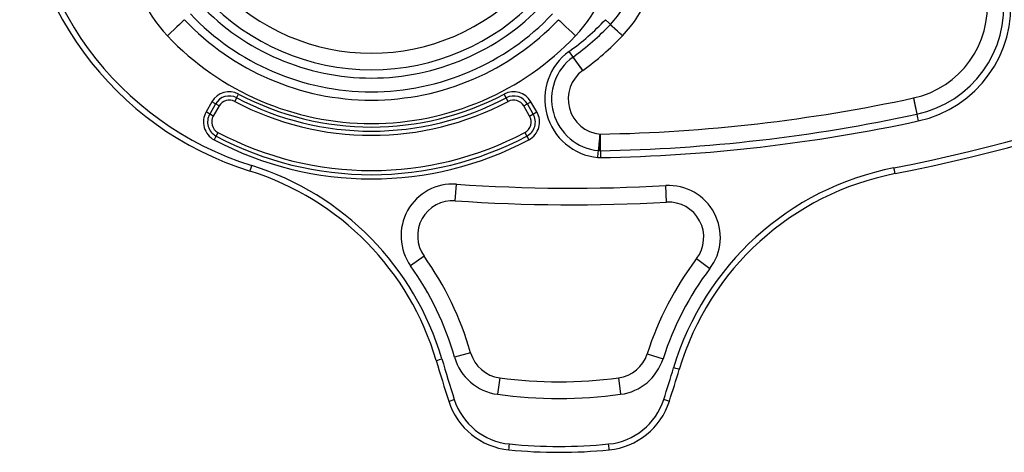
# Model space of a CAD drawing. Extents: x -3.8 to 12, y -6.5 to 6.5.
# Tile 1 of 3: x -3.8 to 6.7, y -6.5 to -1.9. Entities that reach past the tile are written whole.
import ezdxf

# ---------------------------------------------------------------- set-up
doc = ezdxf.new("R2010")
doc.units = 0

msp = doc.modelspace()

# ---------------------------------------------------------------- linework, layer by layer
at = {"layer": '1 SOLID MODEL EXTRACT', "color": 2, "linetype": 'CONTINUOUS'}
for p, q in [((2.675, -2.066247, -0.676777), (2.546837, -1.944492, -0.5)), ((2.675, -2.066247, -0.676777), (2.675, -2.066247, -1)), ((2.252934, -2.434589, -0.676777), (2.149641, -2.29113, -0.5)), ((2.252934, -2.434589, -0.676777), (2.252934, -2.434589, -1)), ((-1.457254, -2.764423, -1.161612), (-1.416037, -2.686233, -1.25)), ((-1.457254, -2.764423, -0.544194), (-1.436646, -2.725328, -0.5)), ((1.457254, -2.764423, -1.161612), (1.416037, -2.686233, -1.25)), ((1.457254, -2.764423, -0.544194), (1.436646, -2.725328, -0.5)), ((5.776972, -2.727552, -0.676777), (5.814217, -2.900361, -0.5)), ((5.776972, -2.727552, -0.676777), (5.776972, -2.727552, -1)), ((-1.700344, -2.768306, -1.25), (-1.762889, -2.876636, -1.25)), ((-1.662071, -2.790403, -0.5), (-1.724615, -2.898733, -0.5)), ((-1.623798, -2.8125, -1.161612), (-1.700344, -2.768306, -1.25)), ((-1.623798, -2.8125, -1.161612), (-1.686342, -2.92083, -1.161612)), ((-1.623798, -2.8125, -0.544194), (-1.686342, -2.92083, -0.544194)), ((-1.623798, -2.8125, -0.544194), (-1.662071, -2.790403, -0.5)), ((-1.623798, -2.8125, -0.544194), (-1.623798, -2.8125, -1.161612)), ((-1.457254, -2.764423, -0.544194), (-1.457254, -2.764423, -1.161612)), ((1.457254, -2.764423, -0.544194), (1.457254, -2.764423, -1.161612)), ((1.623798, -2.8125, -1.161612), (1.700344, -2.768306, -1.25)), ((1.623798, -2.8125, -0.544194), (1.662071, -2.790403, -0.5)), ((1.686342, -2.92083, -1.161612), (1.623798, -2.8125, -1.161612)), ((1.686342, -2.92083, -0.544194), (1.623798, -2.8125, -0.544194)), ((1.623798, -2.8125, -0.544194), (1.623798, -2.8125, -1.161612)), ((1.724615, -2.898733, -0.5), (1.662071, -2.790403, -0.5)), ((1.762889, -2.876636, -1.25), (1.700344, -2.768306, -1.25)), ((-1.686342, -2.92083, -1.161612), (-1.762889, -2.876636, -1.25)), ((-1.686342, -2.92083, -0.544194), (-1.724615, -2.898733, -0.5)), ((-1.686342, -2.92083, -0.544194), (-1.686342, -2.92083, -1.161612)), ((1.686342, -2.92083, -1.161612), (1.762889, -2.876636, -1.25)), ((1.686342, -2.92083, -0.544194), (1.724615, -2.898733, -0.5)), ((1.686342, -2.92083, -0.544194), (1.686342, -2.92083, -1.161612)), ((-1.636537, -3.093824, -1.161612), (-1.677866, -3.171955, -1.25)), ((-1.636537, -3.093824, -0.544194), (-1.657201, -3.13289, -0.5)), ((-1.636537, -3.093824, -0.544194), (-1.636537, -3.093824, -1.161612)), ((1.636537, -3.093824, -1.161612), (1.677866, -3.171955, -1.25)), ((1.636537, -3.093824, -0.544194), (1.657201, -3.13289, -0.5)), ((1.636537, -3.093824, -0.544194), (1.636537, -3.093824, -1.161612)), ((2.436902, -3.112262, -0.676777), (2.420332, -3.28826, -0.5)), ((2.439918, -3.289013, -0.5), (2.436902, -3.112262, -0.676777)), ((2.436902, -3.112262, -0.676777), (2.436902, -3.112262, -1)), ((2.420332, -3.28826, -0.5), (2.439918, -3.289013, -0.5)), ((-1.293346, -3.506899, -0.5625), (-1.293346, -3.506899, -1.1875)), ((5.581805, -3.533145, -0.5625), (5.581805, -3.533145, -1.1875)), ((0.893166, -3.821363, -1.073223), (0.905436, -3.645013, -1.25)), ((0.893166, -3.821363, -0.676777), (0.905436, -3.645013, -0.5)), ((3.146708, -3.836741, -1.073223), (3.136846, -3.66024, -1.25)), ((3.146708, -3.836741, -0.676777), (3.136846, -3.66024, -0.5)), ((0.893166, -3.821363, -0.676777), (0.893166, -3.821363, -1.073223)), ((3.146708, -3.836741, -0.676777), (3.146708, -3.836741, -1.073223)), ((0.561659, -4.412963, -1.073223), (0.417656, -4.515496, -1.25)), ((0.561659, -4.412963, -0.676777), (0.417656, -4.515496, -0.5)), ((0.561659, -4.412963, -0.676777), (0.561659, -4.412963, -1.073223)), ((3.466368, -4.437829, -1.073223), (3.607194, -4.544683, -1.25)), ((3.466368, -4.437829, -0.676777), (3.607194, -4.544683, -0.5)), ((3.466368, -4.437829, -0.676777), (3.466368, -4.437829, -1.073223)), ((1.056382, -5.439413, -1.073223), (0.886466, -5.488182, -1.25)), ((1.056382, -5.439413, -0.676777), (0.886466, -5.488182, -0.5)), ((1.056382, -5.439413, -0.676777), (1.056382, -5.439413, -1.073223)), ((2.940298, -5.450158, -1.073223), (3.10868, -5.503988, -1.25)), ((2.940298, -5.450158, -0.676777), (3.10868, -5.503988, -0.5)), ((2.940298, -5.450158, -0.676777), (2.940298, -5.450158, -1.073223)), ((0.690237, -5.523266, -0.5625), (0.690237, -5.523266, -1.1875)), ((3.281107, -5.617274, -0.5625), (3.281107, -5.617274, -1.1875)), ((1.366843, -5.707612, -1.073223), (1.34328, -5.882811, -1.25)), ((1.366843, -5.707612, -0.676777), (1.34328, -5.882811, -0.5)), ((1.366843, -5.707612, -0.676777), (1.366843, -5.707612, -1.073223)), ((2.633088, -5.707622, -1.073223), (2.656649, -5.882821, -1.25)), ((2.633088, -5.707622, -0.676777), (2.656649, -5.882821, -0.5)), ((2.633088, -5.707622, -0.676777), (2.633088, -5.707622, -1.073223)), ((0.824009, -5.957366, -0.5625), (0.824009, -5.957366, -1.1875)), ((3.175768, -5.956808, -0.5625), (3.175768, -5.956808, -1.1875)), ((1.464943, -6.473912, -0.5625), (1.464943, -6.473912, -1.1875)), ((2.534576, -6.473959, -0.5625), (2.534576, -6.473959, -1.1875))]:
    msp.add_line(p, q, dxfattribs=at)
for centre, radius, start, end in [((9, 0, -0.5), 2.375, 124.674448, 235.325552), ((-0.25, -0.166026, -1.1875), 3.5, 180, 252.656552), ((-0.25, -0.166026, -0.5625), 3.5, 180, 252.656552), ((-0.25, -0.166026, -1.25), 3.4375, 180, 252.656552), ((-0.25, -0.166026, -0.5), 3.4375, 180, 252.656552), ((-1.0875, -1.033123, -0.5), 1.5, 143.817713, 223.531152), ((1.0875, -1.033123, -0.5), 1.5, 316.468848, 396.182287), ((5.566279, -1.75, -1.25), 1.25, 282.162939, 450), ((5.566279, -1.75, -0.5), 1.176777, 282.162939, 450), ((5.566279, -1.75, -1), 1, 282.162939, 450), ((5.566279, -1.75, -0.676777), 1, 282.162939, 450), ((1.587468, -1.033101, -0.5), 1.323262, 316.469099, 357.190435), ((1.5875, -1.033123, -1), 1.5, 316.468848, 357.19133), ((1.58745, -1.033088, -0.676777), 1.500061, 316.469167, 357.190063), ((2.142525, 14.135226, -1.25), 17.9375, 281.015297, 301.868367), ((2.142525, 14.135226, -0.5), 17.9375, 281.015297, 301.868367), ((2.142525, 14.135226, -1.1875), 18, 281.015297, 301.868367), ((2.142525, 14.135226, -0.5625), 18, 281.015297, 301.868367), ((-0.000007, 0.000011, -0.176777), 2.250012, 223.531464, 316.468767), ((-0.000003, 0.000005, -0.984835), 2.250006, 223.531306, 316.46881), ((0, 0, -0.5), 2.25, 223.531152, 316.468848), ((-0.000007, 0.000011), 2.42679, 223.531462, 316.468766), ((-0.000003, 0.000005, -1.25), 2.515171, 223.531288, 316.468814), ((0.000012, 0.000024), 2.661637, 223.531348, 316.46829), ((0, 0, -0.25), 2.75, 223.531152, 316.468848), ((0.000011, 0.000023, -0.088388), 2.750024, 223.531338, 316.468343), ((0.5, 0, -1.25), 2.75, 305.754344, 316.468848), ((0.497931, 0.002687, -0.5), 2.826613, 305.756543, 316.458236), ((0, 0, -0.5), 3, 223.531152, 316.468848), ((0.498166, 0.002385, -0.676757), 3.003007, 305.756146, 316.459954), ((0.5, 0, -1), 3, 305.754344, 316.468848), ((2.47205, -2.738913, -1.25), 0.625, 125.754344, 264.621778), ((2.47206, -2.738892, -0.5), 0.551798, 125.756443, 264.620928), ((2.472057, -2.738899, -0.676777), 0.375015, 125.756473, 264.620918), ((2.47205, -2.738913, -1), 0.375, 125.754344, 264.621778), ((-1.515543, -2.874998, -1.25), 0.213386, 62.204286, 150.000524), ((-1.515544, -2.875003, -0.5), 0.169196, 62.204707, 149.999305), ((-0.000009, 0.000034, -0.5), 3.08084, 242.204664, 297.79562), ((-0.000017, 0.000049, -1.25), 3.036663, 242.204939, 297.795616), ((1.515547, -2.874999, -1.25), 0.213386, 30.000048, 117.796395), ((1.515543, -2.875002, -0.5), 0.169196, 30.000482, 117.79505), ((2.142374, 14.136046, -0.676777), 17.250833, 270.978271, 282.162856), ((2.142525, 14.135226, -1), 17.25, 270.977816, 282.162939), ((-1.515544, -2.875002, -0.544194), 0.125002, 62.204713, 149.999241), ((-1.515544, -2.874999, -1.161612), 0.124999, 62.204265, 150.000679), ((-0.000021, 0.000062, -1.161613), 3.125065, 242.205099, 297.795587), ((-0.000007, 0.000031, -0.544195), 3.125031, 242.204609, 297.795625), ((1.515544, -2.875002, -0.544194), 0.125002, 30.000485, 117.795014), ((1.515546, -2.874999, -1.161612), 0.124999, 30.000037, 117.796451), ((-1.578089, -2.98333, -1.25), 0.213388, 150.000002, 242.122554), ((-1.578079, -2.983333, -0.5), 0.169204, 150.000923, 242.119307), ((-1.578089, -2.98333, -1.161612), 0.125, 150, 242.122568), ((-1.578082, -2.983332, -0.544194), 0.125007, 150.000908, 242.11938), ((1.578084, -2.983325, -0.544194), 0.125007, 297.878357, 389.996828), ((1.578089, -2.98333, -1.161612), 0.125, 297.877449, 390.000016), ((1.578082, -2.983323, -0.5), 0.169204, 297.878381, 389.996717), ((1.578089, -2.98333, -1.25), 0.213388, 297.87745, 390.00001), ((2.14281, 14.133729, -0.5), 17.425253, 270.976964, 282.163061), ((2.142525, 14.135226, -1.25), 17.5, 270.977816, 282.162939), ((0.00001, 0.000033, -0.5), 3.544228, 242.122668, 297.87706), ((0.000003, 0.000016, -1.161638), 3.500016, 242.122626, 297.877277), ((0.000007, 0.000027, -0.544194), 3.500027, 242.122649, 297.877138), ((-0.000002, 0.000001, -1.25), 3.588388, 242.122592, 297.877473), ((-2.187642, -6.370504, -1.25), 3.0625, 16.404243, 72.656552), ((-2.187642, -6.370504, -0.5), 3.0625, 16.404243, 72.656552), ((2.436902, -3.112262, -1.25), 0.25, 264.621778, 270.977816), ((-2.187642, -6.370504, -1.1875), 3, 16.404243, 72.656552), ((-2.187642, -6.370504, -0.5625), 3, 16.404243, 72.656552), ((6.155018, -6.477874, -1.25), 3.0625, 101.015297, 163.329531), ((6.155018, -6.477874, -0.5), 3.0625, 101.015297, 163.329531), ((6.155018, -6.477874, -1.1875), 3, 101.015297, 163.329531), ((6.155018, -6.477874, -0.5625), 3, 101.015297, 163.329531), ((0.867139, -4.195461, -1.25), 0.551777, 86.020163, 215.451121), ((0.86714, -4.195461, -0.5), 0.551777, 86.020199, 215.45111), ((2.142787, 14.14037, -1.25), 17.828372, 266.020274, 273.196313), ((2.142781, 14.140267, -0.5), 17.82827, 266.020271, 273.196351), ((3.167625, -4.211161, -1.25), 0.55178, 322.810643, 453.197713), ((3.167626, -4.211159, -0.5), 0.551779, 322.810526, 453.197746), ((0.867139, -4.19546, -1.073223), 0.375, 86.020194, 215.451112), ((0.867139, -4.19546, -0.676777), 0.375, 86.020194, 215.451112), ((2.142744, 14.139548, -0.676777), 18.004327, 266.020224, 273.19661), ((2.142745, 14.139549, -1.073224), 18.004328, 266.020224, 273.19661), ((3.167626, -4.211159, -1.073223), 0.375002, 322.810594, 453.197729), ((3.167626, -4.211159, -0.676777), 0.375002, 322.810595, 453.197728), ((-2.18757, -6.370488, -1.073231), 3.374926, 16.014461, 35.451877), ((-2.18757, -6.370488, -0.676773), 3.374926, 16.014461, 35.451877), ((6.154961, -6.477826, -1.073223), 3.374926, 142.810235, 162.27189), ((6.154961, -6.477826, -0.676765), 3.374926, 142.810235, 162.271891), ((-2.18755, -6.370481, -0.5), 3.198128, 16.014452, 35.452017), ((-2.187546, -6.37048, -1.25), 3.198125, 16.014444, 35.452031), ((6.154975, -6.477838, -1.25), 3.198167, 142.810222, 162.27179), ((6.154937, -6.477809, -0.5), 3.19812, 142.810218, 162.272072), ((1.41684, -5.335932, -1.073222), 0.375027, 196.017771, 262.3388), ((1.41684, -5.335933, -0.676777), 0.375027, 196.01777, 262.3388), ((2.583068, -5.335945, -1.073223), 0.375044, 277.664728, 342.269997), ((2.583068, -5.335945, -0.676777), 0.375044, 277.664729, 342.269997), ((17.957512, -0.439841, -1.1875), 18, 196.404243, 197.850186), ((17.957512, -0.439841, -0.5625), 18, 196.404243, 197.850186), ((17.957512, -0.439841, -1.25), 17.9375, 196.404243, 197.850186), ((17.957512, -0.439841, -0.5), 17.9375, 196.404243, 197.850186), ((1.416846, -5.335918, -0.5), 0.551819, 196.018006, 262.338774), ((1.416845, -5.335921, -1.25), 0.551816, 196.017693, 262.338811), ((2.583052, -5.335936, -0.5), 0.551838, 277.664446, 342.270055), ((2.58305, -5.335935, -1.25), 0.551841, 277.664656, 342.269998), ((-13.962362, -0.453671, -1.25), 17.9375, 342.197924, 343.329531), ((-13.962362, -0.453671, -0.5), 17.9375, 342.197924, 343.329531), ((-13.962362, -0.453671, -1.1875), 18, 342.197924, 343.329531), ((-13.962362, -0.453671, -0.5625), 18, 342.197924, 343.329531), ((1.999961, -0.999431, -0.676545), 4.750569, 262.341278, 277.658816), ((1.999961, -0.999431, -1.073195), 4.75057, 262.341278, 277.658816), ((1.537905, -5.72747, -1.1875), 0.75, 197.850186, 264.41726), ((1.537905, -5.72747, -0.5625), 0.75, 197.850186, 264.41726), ((1.537905, -5.72747, -1.25), 0.6875, 197.850186, 264.41726), ((1.537905, -5.72747, -0.5), 0.6875, 197.850186, 264.41726), ((1.999935, -0.999183, -0.5), 4.927595, 262.341907, 277.658742), ((2.000001, -0.999813, -1.25), 4.926961, 262.340172, 277.658961), ((2.461679, -5.72751, -1.25), 0.6875, 275.577701, 342.197924), ((2.461679, -5.72751, -0.5), 0.6875, 275.577701, 342.197924), ((2.461679, -5.72751, -1.1875), 0.75, 275.577701, 342.197924), ((2.461679, -5.72751, -0.5625), 0.75, 275.577701, 342.197924), ((2, -1, -1.1875), 5.5, 264.41726, 275.577701), ((2, -1, -0.5625), 5.5, 264.41726, 275.577701), ((2, -1, -1.25), 5.4375, 264.41726, 275.577701), ((2, -1, -0.5), 5.4375, 264.41726, 275.577701)]:
    msp.add_arc(centre, radius, start, end, dxfattribs=at)
at = {"layer": '1 SOLID MODEL EXTRACT', "color": 2, "linetype": 'CONTINUOUS', "extrusion": (-0.688749, 0.725, 0)}
msp.add_arc((3, -0.25), 0.25, 180, 270, dxfattribs=at)
at = {"layer": '1 SOLID MODEL EXTRACT', "color": 2, "linetype": 'CONTINUOUS', "extrusion": (-0.688749, -0.725, 0)}
msp.add_arc((3, -0.25), 0.25, 180, 270, dxfattribs=at)
at = {"layer": '1 SOLID MODEL EXTRACT', "color": 2, "linetype": 'CONTINUOUS', "extrusion": (0.688749, 0.725, 0)}
msp.add_arc((-3.1125, -1, 0.344374), 0.25, 180, 270, dxfattribs=at)
at = {"layer": '1 SOLID MODEL EXTRACT', "color": 2, "linetype": 'CONTINUOUS', "extrusion": (0.81153, 0.584311, 0)}
msp.add_arc((-3.042156, -1, 0.405765), 0.25, 180, 270, dxfattribs=at)
at = {"layer": '1 SOLID MODEL EXTRACT', "color": 2, "linetype": 'CONTINUOUS', "extrusion": (-0.977552, -0.210693, 0)}
msp.add_arc((4.13349, -1, -5.072617), 0.25, 180, 270, dxfattribs=at)
at = {"layer": '1 SOLID MODEL EXTRACT', "color": 2, "linetype": 'CONTINUOUS', "extrusion": (0.995598, -0.09373, 0)}
msp.add_arc((-3.12015, -1, 2.717885), 0.25, 270, 360, dxfattribs=at)
at = {"layer": '1 SOLID MODEL EXTRACT', "color": 2, "linetype": 'CONTINUOUS', "extrusion": (-0.999854, -0.017065, 0)}
msp.add_arc((3.403395, -1, -2.383435), 0.25, 180, 270, dxfattribs=at)
at = {"layer": '1 SOLID MODEL EXTRACT', "color": 2, "linetype": 'CONTINUOUS', "extrusion": (0.954535, -0.298099, 0)}
msp.add_arc((-3.670503, -1.1875, -0.189142), 0.0625, 180, 270, dxfattribs=at)
at = {"layer": '1 SOLID MODEL EXTRACT', "color": 2, "linetype": 'CONTINUOUS', "extrusion": (-0.954535, 0.298099, 0)}
msp.add_arc((3.670503, -0.5625, 0.189142), 0.0625, 360, 450, dxfattribs=at)
at = {"layer": '1 SOLID MODEL EXTRACT', "color": 2, "linetype": 'CONTINUOUS', "extrusion": (0.981576, 0.191071, 0)}
msp.add_arc((-4.472073, -1.1875, 4.803885), 0.0625, 180, 270, dxfattribs=at)
at = {"layer": '1 SOLID MODEL EXTRACT', "color": 2, "linetype": 'CONTINUOUS', "extrusion": (-0.981576, -0.191071, 0)}
msp.add_arc((4.472073, -0.5625, -4.803885), 0.0625, 0, 90, dxfattribs=at)
at = {"layer": '1 SOLID MODEL EXTRACT', "color": 2, "linetype": 'CONTINUOUS', "extrusion": (0.282413, -0.959293, 0)}
msp.add_arc((-0.8352, -1.1875, 5.493363), 0.0625, 180, 270, dxfattribs=at)
at = {"layer": '1 SOLID MODEL EXTRACT', "color": 2, "linetype": 'CONTINUOUS', "extrusion": (-0.282413, 0.959293, 0)}
msp.add_arc((0.8352, -0.5625, -5.493363), 0.0625, 360, 450, dxfattribs=at)
at = {"layer": '1 SOLID MODEL EXTRACT', "color": 2, "linetype": 'CONTINUOUS', "extrusion": (0.286867, 0.95797, 0)}
msp.add_arc((-4.692113, -1.1875, -4.439942), 0.0625, 180, 270, dxfattribs=at)
at = {"layer": '1 SOLID MODEL EXTRACT', "color": 2, "linetype": 'CONTINUOUS', "extrusion": (-0.286867, -0.95797, 0)}
msp.add_arc((4.692113, -0.5625, 4.439942), 0.0625, 360, 450, dxfattribs=at)
at = {"layer": '1 SOLID MODEL EXTRACT', "color": 2, "linetype": 'CONTINUOUS', "extrusion": (0.306529, -0.951861, 0)}
msp.add_arc((-0.979264, -1.1875, 5.923169), 0.0625, 180, 270, dxfattribs=at)
at = {"layer": '1 SOLID MODEL EXTRACT', "color": 2, "linetype": 'CONTINUOUS', "extrusion": (-0.306529, 0.951861, 0)}
msp.add_arc((0.979264, -0.5625, -5.923169), 0.0625, 360, 450, dxfattribs=at)
at = {"layer": '1 SOLID MODEL EXTRACT', "color": 2, "linetype": 'CONTINUOUS', "extrusion": (0.30573, 0.952118, 0)}
msp.add_arc((-4.78238, -1.1875, -4.700659), 0.0625, 180, 270, dxfattribs=at)
at = {"layer": '1 SOLID MODEL EXTRACT', "color": 2, "linetype": 'CONTINUOUS', "extrusion": (-0.30573, -0.952118, 0)}
msp.add_arc((4.78238, -0.5625, 4.700659), 0.0625, 360, 450, dxfattribs=at)
at = {"layer": '1 SOLID MODEL EXTRACT', "color": 2, "linetype": 'CONTINUOUS', "extrusion": (0.995257, -0.097283, 0)}
msp.add_arc((-6.238191, -1.1875, 2.087797), 0.0625, 180, 270, dxfattribs=at)
at = {"layer": '1 SOLID MODEL EXTRACT', "color": 2, "linetype": 'CONTINUOUS', "extrusion": (-0.995257, 0.097283, 0)}
msp.add_arc((6.238191, -0.5625, -2.087797), 0.0625, 360, 450, dxfattribs=at)
at = {"layer": '1 SOLID MODEL EXTRACT', "color": 2, "linetype": 'CONTINUOUS', "extrusion": (0.995265, 0.097196, 0)}
msp.add_arc((-6.627156, -1.1875, 1.893335), 0.0625, 180, 270, dxfattribs=at)
at = {"layer": '1 SOLID MODEL EXTRACT', "color": 2, "linetype": 'CONTINUOUS', "extrusion": (-0.995265, -0.097196, 0)}
msp.add_arc((6.627156, -0.5625, -1.893335), 0.0625, 360, 450, dxfattribs=at)

doc.saveas('drawing.dxf')
